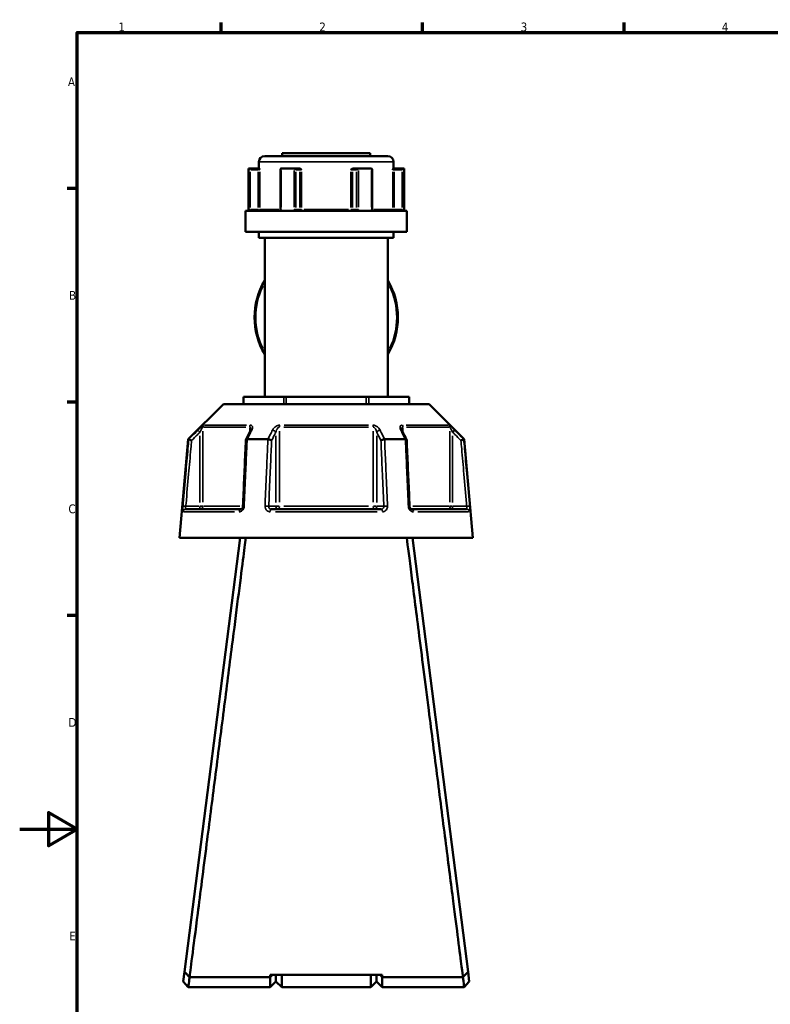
# Model space of a CAD drawing. Header units: millimetres. Extents: x 0 to 904, y 0 to 934.
# Tile 2 of 11: x 0 to 261, y 236 to 578. Entities that reach past the tile are written whole.
import ezdxf

# ---------------------------------------------------------------- set-up
doc = ezdxf.new("R2010")
doc.units = ezdxf.units.MM
for name, color, linetype, lineweight in [('Border (ANSI)', 7, 'Continuous', 70), ('Visible (ANSI)', 7, 'Continuous', 50), ('Visible Narrow (ANSI)', 7, 'Continuous', 35)]:
    doc.layers.add(name, color=color, linetype=linetype, lineweight=lineweight)
doc.styles.add('Note Text (ANSI)', font='tahoma.ttf')

# ---------------------------------------------------------------- blocks, each defined once
blk = doc.blocks.new('Borders Default Border')
at = {"layer": 'Border (ANSI)'}
for p, q in [((70.08, 574), (70.08, 577.45)), ((140.17, 574), (140.17, 577.45)), ((210.25, 574), (210.25, 577.45)), ((20, 519.75), (16.55, 519.75)), ((20, 445.5), (16.55, 445.5)), ((20, 371.25), (16.55, 371.25))]:
    blk.add_line(p, q, dxfattribs=at)
at = {"layer": 'Border (ANSI)', "flags": 128}
for points in [[(20, 20), (20, 574), (821, 574), (821, 20), (20, 20)], [(0, 297), (20, 297), (10, 302.77), (10, 291.23), (20, 297)]]:
    blk.add_lwpolyline(points, dxfattribs=at)
at = {"layer": 'Border (ANSI)', "char_height": 3.05, "attachment_point": 7, "style": 'Note Text (ANSI)'}
for s, insert in [('1', (34.35, 574.4)), ('2', (104.2, 574.4)), ('3', (174.26, 574.34)), ('4', (244.23, 574.4)), ('A', (16.78, 555.35)), ('B', (17.15, 481.1)), ('C', (16.95, 406.8)), ('D', (16.96, 332.6)), ('E', (17.21, 258.35))]:
    blk.add_mtext(s, dxfattribs=dict(at, insert=insert))

msp = doc.modelspace()

# ---------------------------------------------------------------- linework, layer by layer
at = {"layer": 'Visible (ANSI)'}
for p, q in [((85.218, 531.055), (128.058, 531.055)), ((91.338, 532.055), (121.938, 532.055)), ((91.338, 532.055), (91.338, 531.055)), ((121.938, 532.055), (121.938, 531.055)), ((83.218, 529.055), (83.218, 526.705)), ((130.058, 529.055), (130.058, 526.705)), ((79.588, 526.705), (79.709, 526.705)), ((79.588, 526.705), (79.588, 512.005)), ((82.984, 526.705), (79.709, 526.705)), ((79.714, 526.703), (80.212, 526.205)), ((83.367, 526.705), (82.984, 526.705)), ((90.708, 526.455), (90.708, 512.505)), ((90.957, 526.705), (95.391, 526.705)), ((97.028, 526.705), (95.391, 526.705)), ((97.285, 526.705), (97.028, 526.705)), ((116.248, 526.705), (115.991, 526.705)), ((117.885, 526.705), (116.248, 526.705)), ((117.885, 526.705), (122.319, 526.705)), ((122.568, 512.505), (122.568, 526.455)), ((130.292, 526.705), (129.909, 526.705)), ((133.567, 526.705), (130.292, 526.705)), ((133.064, 526.205), (133.562, 526.703)), ((133.567, 526.705), (133.688, 526.705)), ((133.688, 526.705), (133.688, 512.005)), ((78.588, 512.005), (134.688, 512.005)), ((78.588, 512.005), (78.588, 504.655)), ((134.688, 512.005), (134.688, 504.655)), ((78.588, 504.655), (134.688, 504.655)), ((83.218, 504.655), (83.218, 502.655)), ((130.058, 504.655), (130.058, 502.655)), ((83.218, 502.655), (130.058, 502.655)), ((85.218, 502.655), (85.218, 447.27)), ((128.058, 502.655), (128.058, 447.27)), ((77.825, 447.27), (77.959, 447.27)), ((77.825, 444.82), (77.825, 447.27)), ((77.959, 447.27), (91.865, 447.27)), ((91.865, 447.27), (92.731, 447.27)), ((92.731, 447.27), (120.545, 447.27)), ((120.545, 447.27), (121.411, 447.27)), ((121.411, 447.27), (135.317, 447.27)), ((135.317, 447.27), (135.451, 447.27)), ((135.451, 447.27), (135.451, 444.82)), ((70.889, 444.82), (58.639, 432.57)), ((70.889, 444.82), (142.387, 444.82)), ((142.387, 444.82), (154.637, 432.57)), ((58.639, 432.57), (55.638, 398.27)), ((58.639, 432.57), (58.82, 432.57)), ((79.125, 432.57), (86.333, 432.57)), ((126.943, 432.57), (134.151, 432.57)), ((154.456, 432.57), (154.637, 432.57)), ((154.637, 432.57), (157.638, 398.27)), ((57.809, 408.27), (76.941, 408.27)), ((87.506, 408.27), (125.77, 408.27)), ((136.335, 408.27), (155.467, 408.27)), ((55.638, 398.27), (157.638, 398.27)), ((76.638, 398.27), (57.327, 247.44)), ((155.949, 247.44), (136.638, 398.27)), ((57.327, 247.44), (56.892, 244.04)), ((156.384, 244.04), (155.949, 247.44)), ((58.638, 242.055), (56.892, 244.039)), ((59.085, 245.544), (59.085, 245.542)), ((87.138, 245.544), (59.095, 245.544)), ((126.138, 246.309), (87.138, 246.309)), ((87.938, 246.309), (87.138, 245.544)), ((87.138, 245.544), (87.138, 246.309)), ((87.138, 242.055), (87.138, 245.544)), ((89.138, 244.055), (87.138, 242.055)), ((89.138, 246.309), (89.138, 244.055)), ((89.138, 244.055), (89.138, 246.309)), ((89.138, 244.055), (91.138, 242.055)), ((91.138, 246.309), (91.138, 242.055)), ((122.138, 242.055), (122.138, 246.309)), ((124.138, 244.055), (122.138, 242.055)), ((124.138, 244.055), (124.138, 246.309)), ((124.138, 246.309), (124.138, 244.055)), ((124.138, 244.055), (126.138, 242.055)), ((126.138, 245.544), (125.338, 246.309)), ((126.138, 246.309), (126.138, 245.544)), ((126.138, 245.544), (126.138, 242.055)), ((154.181, 245.544), (126.138, 245.544)), ((154.191, 245.542), (154.191, 245.544)), ((156.384, 244.039), (154.638, 242.055)), ((58.638, 242.055), (87.138, 242.055)), ((91.138, 242.055), (122.138, 242.055)), ((126.138, 242.055), (154.638, 242.055))]:
    msp.add_line(p, q, dxfattribs=at)
for centre, radius, start, end in [((85.218, 529.055), 2, 90, 180), ((128.058, 529.055), 2, 0, 90), ((106.638, 474.963), 24.937, 149.20149, 210.79851), ((106.638, 474.963), 24.937, 329.20149, 30.79851)]:
    msp.add_arc(centre, radius, start, end, dxfattribs=at)
for centre, major_axis, ratio, start_param, end_param in [((91.208, 526.205), (-0.433, 0.433), 0.5773503, 5.8561584, 6.8067841), ((95.642, 526.205), (0.433, -0.433), 0.5773503, 1.0471976, 2.521422), ((117.634, 526.205), (-0.433, -0.433), 0.5773503, 3.7617633, 5.2359878), ((122.068, 526.205), (0.433, 0.433), 0.5773503, 5.7595865, 6.7102122), ((6037.72, -11111.012), (198.252, -16295.014), 0.5090017, 3.9187165, 3.9189842), ((-5745.762, -10956.684), (196.526, 16077.194), 0.5090436, 5.5058211, 5.5060925)]:
    msp.add_ellipse(centre, major_axis=major_axis, ratio=ratio, start_param=start_param, end_param=end_param, dxfattribs=at)
for points in [[(79.709, 526.705), (79.711, 526.705), (79.712, 526.704), (79.714, 526.703)], [(90.917, 526.703), (90.931, 526.704), (90.944, 526.705), (90.957, 526.705)], [(95.391, 526.705), (95.405, 526.705), (95.42, 526.704), (95.435, 526.703)], [(117.841, 526.703), (117.856, 526.704), (117.871, 526.705), (117.885, 526.705)], [(122.319, 526.705), (122.332, 526.705), (122.345, 526.704), (122.359, 526.703)], [(133.562, 526.703), (133.564, 526.704), (133.565, 526.705), (133.567, 526.705)], [(58.82, 432.57), (58.82, 432.57), (58.821, 432.57), (58.822, 432.57)], [(79.104, 432.57), (79.111, 432.57), (79.118, 432.57), (79.125, 432.57)], [(86.333, 432.57), (86.34, 432.57), (86.348, 432.57), (86.356, 432.57)], [(126.92, 432.57), (126.928, 432.57), (126.936, 432.57), (126.943, 432.57)], [(134.151, 432.57), (134.158, 432.57), (134.165, 432.57), (134.172, 432.57)], [(154.454, 432.57), (154.455, 432.57), (154.456, 432.57), (154.456, 432.57)], [(59.095, 245.544), (59.091, 245.543), (59.088, 245.543), (59.085, 245.542)], [(154.191, 245.542), (154.188, 245.543), (154.185, 245.543), (154.181, 245.544)]]:
    msp.add_open_spline(points, degree=3, dxfattribs=at)
for points, knots in [([(83.367, 526.705), (83.376, 526.705), (83.387, 526.688), (83.41, 526.618), (83.423, 526.558), (83.449, 526.412), (83.463, 526.312), (83.479, 526.207), (83.479, 526.206), (83.479, 526.205)], [0.232327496, 0.232327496, 0.232327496, 0.232327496, 0.253574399, 0.253574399, 0.28265793, 0.28265793, 0.324005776, 0.324005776, 0.324302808, 0.324302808, 0.324302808, 0.324302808]), ([(97.285, 526.705), (97.364, 526.705), (97.442, 526.688), (97.619, 526.618), (97.708, 526.558), (97.886, 526.412), (97.979, 526.312), (98.076, 526.207), (98.076, 526.206), (98.077, 526.205)], [0.232327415, 0.232327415, 0.232327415, 0.232327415, 0.25357431, 0.25357431, 0.28265783, 0.28265783, 0.324005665, 0.324005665, 0.324302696, 0.324302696, 0.324302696, 0.324302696]), ([(115.199, 526.205), (115.2, 526.206), (115.2, 526.207), (115.297, 526.312), (115.39, 526.412), (115.568, 526.558), (115.657, 526.618), (115.834, 526.688), (115.912, 526.705), (115.991, 526.705)], [-0.000316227, -0.000316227, -0.000316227, -0.000316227, 0, 0, 0.044019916, 0.044019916, 0.074982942, 0.074982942, 0.097602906, 0.097602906, 0.097602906, 0.097602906]), ([(129.797, 526.205), (129.797, 526.206), (129.797, 526.207), (129.813, 526.312), (129.827, 526.412), (129.853, 526.558), (129.866, 526.618), (129.889, 526.688), (129.899, 526.705), (129.909, 526.705)], [-0.000316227, -0.000316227, -0.000316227, -0.000316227, 0, 0, 0.044019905, 0.044019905, 0.074982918, 0.074982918, 0.097602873, 0.097602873, 0.097602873, 0.097602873]), ([(90.4, 512.005), (90.418, 512.005), (90.437, 512.008), (90.483, 512.027), (90.51, 512.043), (90.564, 512.091), (90.591, 512.122), (90.637, 512.195), (90.656, 512.236), (90.686, 512.324), (90.697, 512.371), (90.706, 512.448), (90.708, 512.477), (90.708, 512.505)], [0.15550734, 0.15550734, 0.15550734, 0.15550734, 0.18703339, 0.18703339, 0.21855943, 0.21855943, 0.24754159, 0.24754159, 0.27351092, 0.27351092, 0.29870161, 0.29870161, 0.31313757, 0.31313757, 0.31313757, 0.31313757]), ([(122.568, 512.505), (122.568, 512.456), (122.573, 512.407), (122.593, 512.313), (122.607, 512.269), (122.643, 512.189), (122.664, 512.153), (122.71, 512.093), (122.734, 512.069), (122.784, 512.031), (122.809, 512.019), (122.847, 512.007), (122.862, 512.005), (122.876, 512.005)], [0.63121764, 0.63121764, 0.63121764, 0.63121764, 0.65617599, 0.65617599, 0.68120928, 0.68120928, 0.7066033, 0.7066033, 0.73320674, 0.73320674, 0.76378092, 0.76378092, 0.78884786, 0.78884786, 0.78884786, 0.78884786]), ([(80.391, 436.005), (80.391, 435.99), (80.39, 435.97), (80.384, 435.92), (80.378, 435.89), (80.363, 435.824), (80.353, 435.787), (80.327, 435.708), (80.311, 435.666), (80.274, 435.578), (80.253, 435.532), (80.229, 435.484)], [0.20265986, 0.20265986, 0.20265986, 0.20265986, 0.23121109, 0.23121109, 0.25976233, 0.25976233, 0.28831356, 0.28831356, 0.3168648, 0.3168648, 0.34541603, 0.34541603, 0.34541603, 0.34541603]), ([(133.047, 435.484), (133.023, 435.532), (133.002, 435.578), (132.965, 435.666), (132.949, 435.708), (132.923, 435.787), (132.913, 435.824), (132.898, 435.89), (132.892, 435.92), (132.886, 435.97), (132.885, 435.99), (132.885, 436.005)], [0, 0, 0, 0, 0.02855139, 0.02855139, 0.05710278, 0.05710278, 0.08565416, 0.08565416, 0.11420555, 0.11420555, 0.14275694, 0.14275694, 0.14275694, 0.14275694]), ([(59.782, 432.12), (59.781, 432.121), (59.779, 432.122), (59.66, 432.178), (59.542, 432.233), (59.321, 432.336), (59.219, 432.384), (59.042, 432.466), (58.969, 432.501), (58.864, 432.55), (58.832, 432.565), (58.822, 432.57)], [-0.15371258, -0.15371258, -0.15371258, -0.15371258, -0.15323729, -0.15323729, -0.11409168, -0.11409168, -0.07545593, -0.07545593, -0.03695789, -0.03695789, 0, 0, 0, 0]), ([(78.668, 432.346), (78.601, 430.811), (78.534, 429.275), (78.399, 426.204), (78.331, 424.669), (78.196, 421.598), (78.129, 420.062), (77.994, 416.991), (77.927, 415.456), (77.792, 412.385), (77.725, 410.849), (77.657, 409.314)], [0.585191, 0.585191, 0.585191, 0.585191, 1.0476138, 1.0476138, 1.5100365, 1.5100365, 1.9724593, 1.9724593, 2.4348821, 2.4348821, 2.8973048, 2.8973048, 2.8973048, 2.8973048]), ([(79.104, 432.57), (79.003, 432.565), (78.916, 432.55), (78.775, 432.501), (78.724, 432.466), (78.679, 432.401), (78.67, 432.375), (78.668, 432.346)], [-0.153595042, -0.153595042, -0.153595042, -0.153595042, -0.116550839, -0.116550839, -0.077962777, -0.077962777, -0.055255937, -0.055255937, -0.055255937, -0.055255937]), ([(87.627, 432.12), (87.626, 432.121), (87.625, 432.122), (87.565, 432.178), (87.486, 432.233), (87.298, 432.336), (87.19, 432.384), (86.956, 432.466), (86.832, 432.501), (86.586, 432.55), (86.467, 432.565), (86.356, 432.57)], [-0.15371258, -0.15371258, -0.15371258, -0.15371258, -0.15323743, -0.15323743, -0.11409174, -0.11409174, -0.0754562, -0.0754562, -0.03695796, -0.03695796, 0, 0, 0, 0]), ([(126.92, 432.57), (126.809, 432.565), (126.69, 432.55), (126.444, 432.501), (126.32, 432.466), (126.086, 432.384), (125.978, 432.336), (125.79, 432.233), (125.711, 432.178), (125.651, 432.122), (125.65, 432.121), (125.649, 432.12)], [-0.15359506, -0.15359506, -0.15359506, -0.15359506, -0.11655085, -0.11655085, -0.07796276, -0.07796276, -0.03923705, -0.03923705, 0, 0, 0.00047625, 0.00047625, 0.00047625, 0.00047625]), ([(134.608, 432.346), (134.606, 432.375), (134.597, 432.401), (134.552, 432.466), (134.501, 432.501), (134.36, 432.55), (134.273, 432.565), (134.172, 432.57)], [-0.098110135, -0.098110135, -0.098110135, -0.098110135, -0.075456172, -0.075456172, -0.036957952, -0.036957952, 0, 0, 0, 0]), ([(135.619, 409.314), (135.551, 410.849), (135.484, 412.385), (135.349, 415.456), (135.282, 416.991), (135.147, 420.062), (135.079, 421.598), (134.945, 424.669), (134.877, 426.204), (134.742, 429.275), (134.675, 430.811), (134.608, 432.346)], [1.2046153, 1.2046153, 1.2046153, 1.2046153, 1.6670381, 1.6670381, 2.1294609, 2.1294609, 2.5918836, 2.5918836, 3.0543064, 3.0543064, 3.5167292, 3.5167292, 3.5167292, 3.5167292]), ([(154.454, 432.57), (154.444, 432.565), (154.412, 432.55), (154.307, 432.501), (154.234, 432.466), (154.057, 432.384), (153.955, 432.336), (153.734, 432.233), (153.616, 432.178), (153.497, 432.122), (153.495, 432.121), (153.494, 432.12)], [-0.15359492, -0.15359492, -0.15359492, -0.15359492, -0.11655078, -0.11655078, -0.07796289, -0.07796289, -0.03923697, -0.03923697, 0, 0, 0.0004764, 0.0004764, 0.0004764, 0.0004764]), ([(77.657, 409.314), (77.653, 409.215), (77.638, 409.115), (77.589, 408.924), (77.555, 408.833), (77.473, 408.668), (77.426, 408.595), (77.325, 408.47), (77.271, 408.419), (77.164, 408.338), (77.112, 408.311), (77.017, 408.276), (76.976, 408.27), (76.941, 408.27)], [0, 0, 0, 0, 0.05067005, 0.05067005, 0.10084685, 0.10084685, 0.1507669, 0.1507669, 0.20138762, 0.20138762, 0.25586434, 0.25586434, 0.31481094, 0.31481094, 0.31481094, 0.31481094]), ([(136.335, 408.27), (136.298, 408.27), (136.253, 408.277), (136.146, 408.319), (136.083, 408.355), (135.963, 408.458), (135.908, 408.518), (135.808, 408.66), (135.763, 408.74), (135.69, 408.914), (135.662, 409.008), (135.63, 409.174), (135.622, 409.244), (135.619, 409.314)], [0, 0, 0, 0, 0.06296271, 0.06296271, 0.12592542, 0.12592542, 0.17893056, 0.17893056, 0.22915943, 0.22915943, 0.27910739, 0.27910739, 0.31481354, 0.31481354, 0.31481354, 0.31481354]), ([(59.085, 245.544), (59.194, 246.391), (59.502, 248.795), (60.477, 256.383), (61.137, 261.526), (62.822, 274.659), (63.879, 282.896), (65.96, 299.126), (66.948, 306.841), (67.955, 314.698), (68.458, 318.627), (68.965, 322.591), (69.978, 330.499), (70.482, 334.444), (71.478, 342.222), (71.968, 346.056), (72.924, 353.527), (73.388, 357.163), (74.595, 366.601), (75.302, 372.134), (76.598, 382.281), (77.179, 386.828), (78.064, 393.76), (78.395, 396.357), (78.64, 398.27)], [-3.0470146, -3.0470146, -3.0470146, -3.0470146, -2.7018776, -2.7018776, -2.3616984, -2.3616984, -1.9848297, -1.9848297, -1.6824415, -1.6824415, -1.6824415, -1.5312475, -1.5312475, -1.3800534, -1.3800534, -1.2288593, -1.2288593, -1.0776652, -1.0776652, -0.8206353, -0.8206353, -0.5499515, -0.5499515, -0.3165459, -0.3165459, -0.3165459, -0.3165459]), ([(134.636, 398.27), (135.001, 395.413), (135.562, 391.021), (136.986, 379.866), (137.841, 373.176), (139.864, 357.343), (141.058, 348.011), (143.291, 330.554), (144.315, 322.556), (145.321, 314.698), (145.825, 310.77), (146.323, 306.876), (147.301, 299.248), (147.779, 295.514), (148.706, 288.289), (149.153, 284.798), (150.007, 278.139), (150.414, 274.971), (151.443, 266.949), (152.018, 262.471), (153.013, 254.714), (153.423, 251.529), (153.958, 247.36), (154.119, 246.108), (154.191, 245.544)], [0.3165459, 0.3165459, 0.3165459, 0.3165459, 0.6651714, 0.6651714, 1.0038012, 1.0038012, 1.3800534, 1.3800534, 1.6824415, 1.6824415, 1.6824415, 1.8336356, 1.8336356, 1.9848297, 1.9848297, 2.1360238, 2.1360238, 2.2872179, 2.2872179, 2.5442478, 2.5442478, 2.8170809, 2.8170809, 3.0470146, 3.0470146, 3.0470146, 3.0470146]), ([(59.085, 245.542), (58.793, 245.858), (58.5, 246.173), (57.915, 246.805), (57.62, 247.124), (57.327, 247.44)], [-0.27924109, -0.27924109, -0.27924109, -0.27924109, -0.14081279, -0.14081279, 0, 0, 0, 0]), ([(155.949, 247.44), (155.659, 247.127), (155.366, 246.811), (154.781, 246.179), (154.486, 245.861), (154.191, 245.542)], [-0.27920966, -0.27920966, -0.27920966, -0.27920966, -0.13971603, -0.13971603, 0, 0, 0, 0]), ([(58.638, 242.056), (58.638, 242.055), (58.642, 242.082), (58.678, 242.356), (58.766, 243.029), (58.959, 244.505), (59.024, 244.999), (59.095, 245.544)], [3.14159265, 3.14159265, 3.14159265, 3.14159265, 3.27555393, 3.27555393, 3.81968853, 3.81968853, 4.04467786, 4.04467786, 4.04467786, 4.04467786]), ([(154.181, 245.544), (154.252, 244.999), (154.317, 244.505), (154.51, 243.029), (154.598, 242.356), (154.634, 242.082), (154.638, 242.055), (154.638, 242.056)], [-4.04467786, -4.04467786, -4.04467786, -4.04467786, -3.81968853, -3.81968853, -3.27555393, -3.27555393, -3.14159265, -3.14159265, -3.14159265, -3.14159265])]:
    msp.add_open_spline(points, degree=3, knots=knots, dxfattribs=at)
at = {"layer": 'Visible Narrow (ANSI)'}
for p, q in [((129.77, 529.055), (83.506, 529.055)), ((79.714, 525.993), (79.714, 513.215)), ((80.212, 513.19), (80.212, 525.52)), ((80.35, 526.205), (82.846, 526.205)), ((82.984, 526.704), (82.984, 526.244)), ((82.984, 525.52), (82.984, 513.19)), ((83.02, 526.205), (83.472, 526.205)), ((83.479, 513.19), (83.479, 525.52)), ((90.917, 513.215), (90.917, 525.993)), ((95.435, 525.993), (95.435, 513.215)), ((96.075, 513.19), (96.075, 525.52)), ((96.144, 526.205), (97.392, 526.205)), ((97.461, 525.52), (97.461, 513.19)), ((97.48, 526.205), (98.044, 526.205)), ((98.077, 513.19), (98.077, 525.52)), ((115.199, 525.52), (115.199, 513.19)), ((115.232, 526.205), (115.796, 526.205)), ((115.815, 513.19), (115.815, 525.52)), ((115.884, 526.205), (117.132, 526.205)), ((117.201, 525.52), (117.201, 513.19)), ((117.841, 513.215), (117.841, 525.993)), ((122.359, 525.993), (122.359, 513.215)), ((129.797, 525.52), (129.797, 513.19)), ((129.804, 526.205), (130.256, 526.205)), ((130.292, 526.244), (130.292, 526.704)), ((130.292, 513.19), (130.292, 525.52)), ((130.43, 526.205), (132.926, 526.205)), ((133.064, 525.52), (133.064, 513.19)), ((133.562, 513.215), (133.562, 525.993)), ((80.175, 512.505), (79.719, 512.505)), ((82.846, 512.505), (80.35, 512.505)), ((82.984, 512.466), (82.984, 512.007)), ((83.472, 512.505), (83.02, 512.505)), ((83.609, 512.505), (90.139, 512.505)), ((90.898, 512.505), (90.708, 512.505)), ((96.055, 512.505), (95.469, 512.505)), ((97.392, 512.505), (96.144, 512.505)), ((98.044, 512.505), (97.48, 512.505)), ((98.899, 512.505), (114.377, 512.505)), ((115.796, 512.505), (115.232, 512.505)), ((117.132, 512.505), (115.884, 512.505)), ((117.807, 512.505), (117.221, 512.505)), ((122.568, 512.505), (122.378, 512.505)), ((123.137, 512.505), (129.667, 512.505)), ((130.256, 512.505), (129.804, 512.505)), ((130.292, 512.007), (130.292, 512.466)), ((132.926, 512.505), (130.43, 512.505)), ((133.557, 512.505), (133.101, 512.505)), ((77.959, 444.943), (77.959, 447.148)), ((91.865, 447.148), (91.865, 444.943)), ((92.731, 444.943), (92.731, 447.148)), ((120.545, 447.148), (120.545, 444.943)), ((121.411, 444.943), (121.411, 447.148)), ((135.317, 447.148), (135.317, 444.943)), ((62.011, 435.737), (62.656, 435.089)), ((63.7, 410.647), (63.7, 435.428)), ((78.707, 436.805), (63.962, 436.805)), ((64.25, 437.512), (78.895, 437.512)), ((80.005, 436.717), (80.005, 435.127)), ((90.333, 410.647), (90.333, 435.428)), ((121.383, 436.805), (91.893, 436.805)), ((91.993, 437.512), (121.283, 437.512)), ((122.943, 435.428), (122.943, 410.647)), ((133.271, 435.127), (133.271, 436.717)), ((134.381, 437.512), (149.026, 437.512)), ((149.314, 436.805), (134.569, 436.805)), ((149.576, 435.428), (149.576, 410.647)), ((150.62, 435.089), (151.265, 435.737)), ((62.71, 433.747), (62.71, 410.558)), ((89.09, 433.747), (89.09, 410.558)), ((124.186, 410.558), (124.186, 433.747)), ((150.566, 410.558), (150.566, 433.747)), ((57.702, 409.277), (56.792, 409.356)), ((62.463, 409.27), (58.023, 409.27)), ((62.71, 409.192), (62.71, 408.273)), ((63.688, 409.27), (62.781, 409.27)), ((63.935, 409.27), (76.544, 409.27)), ((88.967, 409.27), (86.747, 409.27)), ((90.265, 409.27), (89.128, 409.27)), ((91.893, 409.27), (121.383, 409.27)), ((124.148, 409.27), (123.011, 409.27)), ((126.529, 409.27), (124.309, 409.27)), ((136.732, 409.27), (149.341, 409.27)), ((150.495, 409.27), (149.588, 409.27)), ((150.566, 408.273), (150.566, 409.192)), ((155.253, 409.27), (150.813, 409.27)), ((156.484, 409.356), (155.574, 409.277)), ((74.765, 407.357), (57.108, 407.357)), ((124.295, 407.357), (88.981, 407.357)), ((156.168, 407.357), (138.511, 407.357))]:
    msp.add_line(p, q, dxfattribs=at)
for start, end in [(153.77535, 206.22465), (333.77535, 26.22465)]:
    msp.add_arc((106.638, 474.963), 24.524, start, end, dxfattribs=at)
for centre, major_axis, ratio, start_param, end_param in [((97.028, 526.205), (0, 0.5), 0.8660254, 4.7909288, 6.2046455), ((116.248, 526.205), (0, 0.5), 0.8660254, 0.0785398, 1.4922565), ((82.984, 512.505), (0, -0.5), 0.9888629, 0.0785398, 1.4922565), ((97.894, 512.505), (0, -0.5), 0.8660254, 4.7909288, 6.2046455), ((97.894, 512.505), (0, -0.5), 0.3655414, 0.0785398, 1.4922565), ((115.382, 512.505), (0, -0.5), 0.3655414, 4.7909288, 6.2046455), ((115.382, 512.505), (0, -0.5), 0.8660254, 0.0785398, 1.4922565), ((130.292, 512.505), (0, -0.5), 0.9888629, 4.7909288, 6.2046455), ((64.69, 436.805), (0, -1), 0.9904959, 3.9662607, 4.6731191), ((80.62, 436.805), (0, 1), 0.6143631, 0.8246681, 1.5315264), ((81.123, 435.036), (-0.894, 0.449), 0.6136988, 5.5048942, 6.2422226), ((88.224, 435.036), (-0.894, 0.449), 0.6136988, 3.9026286, 5.2571626), ((90.709, 436.805), (0, -1), 0.3761328, 3.9662607, 4.6731191), ((122.567, 436.805), (0, 1), 0.3761328, 4.7516589, 5.4585172), ((125.052, 435.036), (-0.894, -0.449), 0.6136988, 4.1676154, 5.5221494), ((132.153, 435.036), (0.894, 0.449), 0.6136988, 0.0409627, 0.7782911), ((132.656, 436.805), (0, -1), 0.6143631, 1.6100662, 2.3169246), ((148.585, 436.805), (0, 1), 0.9904959, 4.7516589, 5.4585172), ((57.809, 407.27), (0, 1), 0.992287, 0.0741765, 1.4093534), ((62.71, 409.27), (0, -1), 0.9904959, 0.0785398, 1.4922565), ((76.941, 407.27), (0, 1), 0.6034974, 0.0741765, 1.4093534), ((78.656, 409.27), (-0.999, 0.044), 0.0757423, 5.369153, 6.2350783), ((85.758, 409.27), (0.999, -0.044), 0.0757423, 0.5996329, 1.9382948), ((87.506, 407.27), (0, 1), 0.3887896, 0.0741765, 1.4093534), ((89.957, 409.27), (0, -1), 0.8660254, 4.7909288, 6.2046455), ((89.957, 409.27), (0, -1), 0.3761328, 0.0785398, 1.4922565), ((123.319, 409.27), (0, -1), 0.3761328, 4.7909288, 6.2046455), ((123.319, 409.27), (0, -1), 0.8660254, 0.0785398, 1.4922565), ((125.77, 407.27), (0, 1), 0.3887896, 4.8738319, 6.2090088), ((127.518, 409.27), (0.999, 0.044), 0.0757423, 1.2032978, 2.5419597), ((134.62, 409.27), (0.999, 0.044), 0.0757423, 0.048107, 0.9140323), ((136.335, 407.27), (0, 1), 0.6034974, 4.8738319, 6.2090088), ((150.566, 409.27), (0, -1), 0.9904959, 4.7909288, 6.2046455), ((155.467, 407.27), (0, 1), 0.992287, 4.8738319, 6.2090088)]:
    msp.add_ellipse(centre, major_axis=major_axis, ratio=ratio, start_param=start_param, end_param=end_param, dxfattribs=at)
for points, knots in [([(79.714, 512.505), (79.714, 512.44), (79.715, 512.376), (79.718, 512.211), (79.721, 512.113), (79.727, 512.017), (79.727, 512.011), (79.728, 512.005)], [0.631217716, 0.631217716, 0.631217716, 0.631217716, 0.650599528, 0.650599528, 0.681610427, 0.681610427, 0.683597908, 0.683597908, 0.683597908, 0.683597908]), ([(80.328, 512.005), (80.321, 512.005), (80.315, 512.007), (80.286, 512.023), (80.267, 512.058), (80.24, 512.153), (80.231, 512.205), (80.219, 512.309), (80.215, 512.358), (80.212, 512.44), (80.212, 512.473), (80.212, 512.505)], [-0.788848, -0.788848, -0.788848, -0.788848, -0.77433301, -0.77433301, -0.7219246, -0.7219246, -0.68161043, -0.68161043, -0.65059953, -0.65059953, -0.63121772, -0.63121772, -0.63121772, -0.63121772]), ([(90.806, 512.005), (90.838, 512.072), (90.863, 512.143), (90.905, 512.31), (90.917, 512.407), (90.917, 512.505)], [0.26075738, 0.26075738, 0.26075738, 0.26075738, 0.283829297, 0.283829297, 0.313137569, 0.313137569, 0.313137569, 0.313137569]), ([(95.435, 512.505), (95.435, 512.44), (95.441, 512.376), (95.471, 512.211), (95.504, 512.113), (95.554, 512.016), (95.557, 512.011), (95.56, 512.005)], [1.262435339, 1.262435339, 1.262435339, 1.262435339, 1.281821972, 1.281821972, 1.312840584, 1.312840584, 1.314815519, 1.314815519, 1.314815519, 1.314815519]), ([(96.566, 512.005), (96.542, 512.005), (96.518, 512.007), (96.409, 512.023), (96.328, 512.058), (96.209, 512.153), (96.166, 512.205), (96.111, 512.309), (96.094, 512.358), (96.078, 512.44), (96.075, 512.473), (96.075, 512.505)], [-1.42006557, -1.42006557, -1.42006557, -1.42006557, -1.40558624, -1.40558624, -1.35316478, -1.35316478, -1.31284058, -1.31284058, -1.28182197, -1.28182197, -1.26243534, -1.26243534, -1.26243534, -1.26243534]), ([(117.201, 512.505), (117.201, 512.456), (117.194, 512.407), (117.159, 512.286), (117.12, 512.217), (116.999, 512.087), (116.909, 512.036), (116.778, 512.009), (116.744, 512.005), (116.71, 512.005)], [0, 0, 0, 0, 0.02930827, 0.02930827, 0.07620151, 0.07620151, 0.13716271, 0.13716271, 0.15763024, 0.15763024, 0.15763024, 0.15763024]), ([(117.716, 512.005), (117.752, 512.072), (117.781, 512.143), (117.828, 512.31), (117.841, 512.407), (117.841, 512.505)], [-0.05238018, -0.05238018, -0.05238018, -0.05238018, -0.029308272, -0.029308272, 0, 0, 0, 0]), ([(122.359, 512.505), (122.359, 512.44), (122.364, 512.376), (122.391, 512.211), (122.421, 512.113), (122.465, 512.016), (122.467, 512.011), (122.47, 512.005)], [0.631217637, 0.631217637, 0.631217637, 0.631217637, 0.650604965, 0.650604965, 0.681624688, 0.681624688, 0.683597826, 0.683597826, 0.683597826, 0.683597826]), ([(133.064, 512.505), (133.064, 512.456), (133.063, 512.407), (133.056, 512.286), (133.048, 512.217), (133.021, 512.087), (133, 512.036), (132.966, 512.009), (132.957, 512.005), (132.948, 512.005)], [-0.23500199, -0.23500199, -0.23500199, -0.23500199, -0.20569371, -0.20569371, -0.15880048, -0.15880048, -0.09783927, -0.09783927, -0.0773717, -0.0773717, -0.0773717, -0.0773717]), ([(133.548, 512.005), (133.552, 512.072), (133.555, 512.143), (133.561, 512.31), (133.562, 512.407), (133.562, 512.505)], [0.182621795, 0.182621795, 0.182621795, 0.182621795, 0.205693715, 0.205693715, 0.235001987, 0.235001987, 0.235001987, 0.235001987]), ([(62.005, 435.743), (61.745, 435.483), (61.484, 435.223), (61.223, 434.963), (60.422, 434.166), (59.621, 433.368), (58.82, 432.57)], [-0.97913562, -0.97913562, -0.97913562, -0.97913562, -0.86869802, -0.86869802, -0.86869802, -0.52954924, -0.52954924, -0.52954924, -0.52954924]), ([(59.782, 432.12), (60.497, 432.832), (61.212, 433.544), (61.927, 434.256), (62.188, 434.516), (62.449, 434.776), (62.71, 435.036)], [0.56601548, 0.56601548, 0.56601548, 0.56601548, 0.86869802, 0.86869802, 0.86869802, 0.97913562, 0.97913562, 0.97913562, 0.97913562]), ([(63.99, 437.512), (63.958, 437.512), (63.885, 437.469), (63.554, 437.219), (63.198, 436.895), (62.563, 436.293), (62.283, 436.019), (62.005, 435.743)], [-0.34541645, -0.34541645, -0.34541645, -0.34541645, -0.27620858, -0.27620858, -0.11734182, -0.11734182, 0, 0, 0, 0]), ([(62.71, 435.036), (62.848, 435.312), (62.988, 435.586), (63.305, 436.188), (63.483, 436.512), (63.648, 436.762), (63.684, 436.805), (63.7, 436.805)], [0, 0, 0, 0, 0.11734182, 0.11734182, 0.27620858, 0.27620858, 0.34541645, 0.34541645, 0.34541645, 0.34541645]), ([(79.125, 432.57), (79.525, 433.368), (79.924, 434.166), (80.324, 434.963), (80.454, 435.223), (80.584, 435.483), (80.714, 435.743)], [-1.97914638, -1.97914638, -1.97914638, -1.97914638, -1.64003211, -1.64003211, -1.64003211, -1.52956, -1.52956, -1.52956, -1.52956]), ([(80.005, 436.805), (80.039, 436.805), (80.072, 436.799), (80.15, 436.769), (80.192, 436.736), (80.276, 436.633), (80.312, 436.553), (80.362, 436.376), (80.377, 436.28), (80.389, 436.122), (80.391, 436.064), (80.391, 436.005)], [0, 0, 0, 0, 0.02585168, 0.02585168, 0.06721438, 0.06721438, 0.12288915, 0.12288915, 0.17445287, 0.17445287, 0.20265986, 0.20265986, 0.20265986, 0.20265986]), ([(80.714, 435.743), (80.825, 435.964), (80.904, 436.183), (80.98, 436.566), (80.988, 436.732), (80.946, 436.987), (80.915, 437.083), (80.812, 437.26), (80.737, 437.34), (80.566, 437.444), (80.479, 437.476), (80.32, 437.506), (80.254, 437.512), (80.185, 437.512)], [-0.34541603, -0.34541603, -0.34541603, -0.34541603, -0.25141662, -0.25141662, -0.17445287, -0.17445287, -0.12288915, -0.12288915, -0.06721438, -0.06721438, -0.02585168, -0.02585168, 0, 0, 0, 0]), ([(87.929, 435.743), (87.799, 435.483), (87.668, 435.223), (87.537, 434.963), (87.135, 434.166), (86.734, 433.368), (86.333, 432.57)], [-2.9717419, -2.9717419, -2.9717419, -2.9717419, -2.86130766, -2.86130766, -2.86130766, -2.52215552, -2.52215552, -2.52215552, -2.52215552]), ([(87.627, 432.12), (87.984, 432.832), (88.342, 433.544), (88.699, 434.256), (88.83, 434.516), (88.96, 434.776), (89.09, 435.036)], [2.55862177, 2.55862177, 2.55862177, 2.55862177, 2.86130766, 2.86130766, 2.86130766, 2.9717419, 2.9717419, 2.9717419, 2.9717419]), ([(90.443, 437.512), (90.241, 437.512), (90.026, 437.475), (89.294, 437.24), (88.84, 436.906), (88.259, 436.293), (88.068, 436.019), (87.929, 435.743)], [-0.34541684, -0.34541684, -0.34541684, -0.34541684, -0.28109054, -0.28109054, -0.11734182, -0.11734182, 0, 0, 0, 0]), ([(89.09, 435.036), (89.16, 435.312), (89.254, 435.586), (89.543, 436.199), (89.767, 436.533), (90.128, 436.768), (90.233, 436.805), (90.333, 436.805)], [0, 0, 0, 0, 0.11734182, 0.11734182, 0.28109054, 0.28109054, 0.34541684, 0.34541684, 0.34541684, 0.34541684]), ([(125.347, 435.743), (125.235, 435.964), (125.091, 436.184), (124.767, 436.567), (124.599, 436.733), (124.28, 436.987), (124.142, 437.083), (123.834, 437.26), (123.662, 437.34), (123.352, 437.444), (123.216, 437.476), (122.998, 437.506), (122.914, 437.512), (122.833, 437.512)], [-0.345416, -0.345416, -0.345416, -0.345416, -0.25131567, -0.25131567, -0.17440412, -0.17440412, -0.12292214, -0.12292214, -0.06721438, -0.06721438, -0.02585168, -0.02585168, 0, 0, 0, 0]), ([(122.943, 436.805), (122.983, 436.805), (123.024, 436.799), (123.132, 436.769), (123.199, 436.736), (123.352, 436.633), (123.436, 436.553), (123.588, 436.376), (123.657, 436.28), (123.814, 436.026), (123.898, 435.86), (124.058, 435.477), (124.13, 435.257), (124.186, 435.036)], [0, 0, 0, 0, 0.02585168, 0.02585168, 0.06721438, 0.06721438, 0.12292214, 0.12292214, 0.17440412, 0.17440412, 0.25131567, 0.25131567, 0.345416, 0.345416, 0.345416, 0.345416]), ([(124.186, 435.036), (124.316, 434.776), (124.446, 434.516), (124.577, 434.256), (124.934, 433.544), (125.292, 432.832), (125.649, 432.12)], [1.52956, 1.52956, 1.52956, 1.52956, 1.63999425, 1.63999425, 1.63999425, 1.94268014, 1.94268014, 1.94268014, 1.94268014]), ([(126.943, 432.57), (126.542, 433.368), (126.141, 434.166), (125.739, 434.963), (125.608, 435.223), (125.477, 435.483), (125.347, 435.743)], [-1.97914638, -1.97914638, -1.97914638, -1.97914638, -1.63999425, -1.63999425, -1.63999425, -1.52956, -1.52956, -1.52956, -1.52956]), ([(133.091, 437.512), (132.923, 437.512), (132.777, 437.477), (132.358, 437.247), (132.269, 436.909), (132.334, 436.293), (132.424, 436.019), (132.562, 435.743)], [-0.34541683, -0.34541683, -0.34541683, -0.34541683, -0.28278882, -0.28278882, -0.11734182, -0.11734182, 0, 0, 0, 0]), ([(132.562, 435.743), (132.692, 435.483), (132.822, 435.223), (132.952, 434.963), (133.352, 434.166), (133.751, 433.368), (134.151, 432.57)], [-2.74525, -2.74525, -2.74525, -2.74525, -2.63478434, -2.63478434, -2.63478434, -2.29566362, -2.29566362, -2.29566362, -2.29566362]), ([(132.885, 436.006), (132.885, 436.302), (132.934, 436.566), (133.117, 436.77), (133.188, 436.805), (133.271, 436.805)], [0.14275694, 0.14275694, 0.14275694, 0.14275694, 0.28278882, 0.28278882, 0.34541683, 0.34541683, 0.34541683, 0.34541683]), ([(151.271, 435.743), (151.047, 435.965), (150.822, 436.186), (150.423, 436.569), (150.247, 436.735), (149.971, 436.988), (149.865, 437.083), (149.66, 437.26), (149.563, 437.34), (149.424, 437.444), (149.375, 437.476), (149.316, 437.506), (149.298, 437.512), (149.286, 437.512)], [-0.34541583, -0.34541583, -0.34541583, -0.34541583, -0.25081718, -0.25081718, -0.17415567, -0.17415567, -0.12305037, -0.12305037, -0.06721438, -0.06721438, -0.02585168, -0.02585168, 0, 0, 0, 0]), ([(149.576, 436.805), (149.582, 436.805), (149.591, 436.799), (149.62, 436.769), (149.644, 436.736), (149.714, 436.633), (149.762, 436.553), (149.864, 436.376), (149.917, 436.281), (150.055, 436.028), (150.143, 435.862), (150.342, 435.479), (150.455, 435.258), (150.566, 435.036)], [0, 0, 0, 0, 0.02585168, 0.02585168, 0.06721438, 0.06721438, 0.12305037, 0.12305037, 0.17415567, 0.17415567, 0.25081718, 0.25081718, 0.34541583, 0.34541583, 0.34541583, 0.34541583]), ([(150.566, 435.036), (150.827, 434.776), (151.088, 434.516), (151.349, 434.256), (152.064, 433.544), (152.779, 432.832), (153.494, 432.12)], [1.52956, 1.52956, 1.52956, 1.52956, 1.63999115, 1.63999115, 1.63999115, 1.94268014, 1.94268014, 1.94268014, 1.94268014]), ([(154.456, 432.57), (153.655, 433.368), (152.854, 434.166), (152.053, 434.963), (151.792, 435.223), (151.531, 435.483), (151.271, 435.743)], [-1.97914638, -1.97914638, -1.97914638, -1.97914638, -1.63999115, -1.63999115, -1.63999115, -1.52956, -1.52956, -1.52956, -1.52956]), ([(58.822, 432.57), (58.729, 431.508), (58.635, 430.447), (58.284, 426.442), (58.025, 423.498), (57.766, 420.553), (57.467, 417.141), (57.167, 413.728), (56.839, 409.996), (56.811, 409.677), (56.783, 409.357)], [-3.5347812, -3.5347812, -3.5347812, -3.5347812, -3.215225, -3.215225, -2.3285299, -2.3285299, -2.3285299, -1.3008619, -1.3008619, -1.2046153, -1.2046153, -1.2046153, -1.2046153]), ([(57.776, 409.27), (57.804, 409.59), (57.832, 409.909), (58.16, 413.641), (58.459, 417.054), (58.759, 420.466), (59.017, 423.41), (59.276, 426.355), (59.617, 430.24), (59.7, 431.18), (59.782, 432.12)], [1.2046153, 1.2046153, 1.2046153, 1.2046153, 1.3008619, 1.3008619, 2.3285299, 2.3285299, 2.3285299, 3.215225, 3.215225, 3.4984336, 3.4984336, 3.4984336, 3.4984336]), ([(78.088, 409.357), (78.102, 409.677), (78.116, 409.996), (78.279, 413.728), (78.428, 417.141), (78.578, 420.553), (78.707, 423.498), (78.836, 426.442), (79.011, 430.447), (79.057, 431.508), (79.104, 432.57)], [-2.8973048, -2.8973048, -2.8973048, -2.8973048, -2.8010583, -2.8010583, -1.7733903, -1.7733903, -1.7733903, -0.8866951, -0.8866951, -0.5671389, -0.5671389, -0.5671389, -0.5671389]), ([(86.356, 432.57), (86.309, 431.508), (86.262, 430.447), (86.086, 426.442), (85.956, 423.498), (85.827, 420.553), (85.676, 417.141), (85.526, 413.728), (85.362, 409.996), (85.348, 409.677), (85.333, 409.357)], [-3.5347812, -3.5347812, -3.5347812, -3.5347812, -3.215225, -3.215225, -2.3285299, -2.3285299, -2.3285299, -1.3008619, -1.3008619, -1.2046153, -1.2046153, -1.2046153, -1.2046153]), ([(86.624, 409.27), (86.638, 409.59), (86.652, 409.909), (86.816, 413.641), (86.965, 417.054), (87.115, 420.466), (87.244, 423.41), (87.374, 426.355), (87.544, 430.24), (87.586, 431.18), (87.627, 432.12)], [1.2046153, 1.2046153, 1.2046153, 1.2046153, 1.3008619, 1.3008619, 2.3285299, 2.3285299, 2.3285299, 3.215225, 3.215225, 3.4984336, 3.4984336, 3.4984336, 3.4984336]), ([(125.649, 432.12), (125.69, 431.18), (125.732, 430.24), (125.902, 426.355), (126.032, 423.41), (126.161, 420.466), (126.311, 417.054), (126.46, 413.641), (126.624, 409.909), (126.638, 409.59), (126.652, 409.27)], [0.6034865, 0.6034865, 0.6034865, 0.6034865, 0.8866951, 0.8866951, 1.7733903, 1.7733903, 1.7733903, 2.8010583, 2.8010583, 2.8973048, 2.8973048, 2.8973048, 2.8973048]), ([(127.943, 409.357), (127.928, 409.677), (127.914, 409.996), (127.75, 413.728), (127.6, 417.141), (127.449, 420.553), (127.32, 423.498), (127.19, 426.442), (127.014, 430.447), (126.967, 431.508), (126.92, 432.57)], [-2.8973048, -2.8973048, -2.8973048, -2.8973048, -2.8010583, -2.8010583, -1.7733903, -1.7733903, -1.7733903, -0.8866951, -0.8866951, -0.5671389, -0.5671389, -0.5671389, -0.5671389]), ([(134.172, 432.57), (134.219, 431.508), (134.265, 430.447), (134.44, 426.442), (134.569, 423.498), (134.698, 420.553), (134.848, 417.141), (134.997, 413.728), (135.16, 409.996), (135.174, 409.677), (135.188, 409.357)], [-3.5347812, -3.5347812, -3.5347812, -3.5347812, -3.215225, -3.215225, -2.3285299, -2.3285299, -2.3285299, -1.3008619, -1.3008619, -1.2046153, -1.2046153, -1.2046153, -1.2046153]), ([(153.494, 432.12), (153.576, 431.18), (153.659, 430.24), (154, 426.355), (154.259, 423.41), (154.517, 420.466), (154.817, 417.054), (155.116, 413.641), (155.444, 409.909), (155.472, 409.59), (155.5, 409.27)], [0.6034865, 0.6034865, 0.6034865, 0.6034865, 0.8866951, 0.8866951, 1.7733903, 1.7733903, 1.7733903, 2.8010583, 2.8010583, 2.8973048, 2.8973048, 2.8973048, 2.8973048]), ([(156.493, 409.357), (156.465, 409.677), (156.437, 409.996), (156.109, 413.728), (155.809, 417.141), (155.51, 420.553), (155.251, 423.498), (154.992, 426.442), (154.641, 430.447), (154.547, 431.508), (154.454, 432.57)], [-2.8973048, -2.8973048, -2.8973048, -2.8973048, -2.8010583, -2.8010583, -1.7733903, -1.7733903, -1.7733903, -0.8866951, -0.8866951, -0.5671389, -0.5671389, -0.5671389, -0.5671389]), ([(56.783, 409.357), (56.742, 408.886), (56.715, 408.416), (56.711, 407.787), (56.724, 407.581), (56.769, 407.394), (56.792, 407.357), (56.82, 407.357)], [-0.31481287, -0.31481287, -0.31481287, -0.31481287, -0.1729885, -0.1729885, -0.06653404, -0.06653404, 0, 0, 0, 0]), ([(57.809, 408.27), (57.781, 408.27), (57.758, 408.288), (57.714, 408.382), (57.702, 408.485), (57.707, 408.799), (57.735, 409.035), (57.776, 409.27)], [0, 0, 0, 0, 0.06653404, 0.06653404, 0.1729885, 0.1729885, 0.31481287, 0.31481287, 0.31481287, 0.31481287]), ([(76.339, 407.357), (76.687, 407.357), (77.046, 407.497), (77.534, 407.917), (77.7, 408.128), (77.921, 408.553), (77.993, 408.754), (78.065, 409.092), (78.082, 409.225), (78.088, 409.357)], [-0.31481094, -0.31481094, -0.31481094, -0.31481094, -0.18655676, -0.18655676, -0.10364264, -0.10364264, -0.03986256, -0.03986256, 0, 0, 0, 0]), ([(85.333, 409.357), (85.321, 409.068), (85.367, 408.779), (85.587, 408.21), (85.78, 407.941), (86.215, 407.589), (86.435, 407.477), (86.815, 407.377), (86.966, 407.357), (87.119, 407.357)], [-0.31481397, -0.31481397, -0.31481397, -0.31481397, -0.2278058, -0.2278058, -0.12655878, -0.12655878, -0.04867645, -0.04867645, 0, 0, 0, 0]), ([(87.506, 408.27), (87.426, 408.27), (87.348, 408.28), (87.152, 408.33), (87.041, 408.386), (86.823, 408.562), (86.729, 408.697), (86.628, 408.981), (86.611, 409.126), (86.624, 409.27)], [0, 0, 0, 0, 0.04867645, 0.04867645, 0.12655878, 0.12655878, 0.2278058, 0.2278058, 0.31481397, 0.31481397, 0.31481397, 0.31481397]), ([(126.652, 409.27), (126.658, 409.204), (126.658, 409.138), (126.64, 408.969), (126.613, 408.868), (126.517, 408.656), (126.437, 408.55), (126.182, 408.34), (125.98, 408.27), (125.77, 408.27)], [0, 0, 0, 0, 0.03982627, 0.03982627, 0.1035483, 0.1035483, 0.18638694, 0.18638694, 0.31481104, 0.31481104, 0.31481104, 0.31481104]), ([(126.157, 407.357), (126.56, 407.357), (126.954, 407.497), (127.463, 407.918), (127.628, 408.129), (127.833, 408.554), (127.894, 408.755), (127.942, 409.093), (127.948, 409.225), (127.943, 409.357)], [-0.31481104, -0.31481104, -0.31481104, -0.31481104, -0.18638694, -0.18638694, -0.1035483, -0.1035483, -0.03982627, -0.03982627, 0, 0, 0, 0]), ([(135.188, 409.357), (135.193, 409.251), (135.205, 409.145), (135.297, 408.627), (135.483, 408.236), (135.944, 407.713), (136.188, 407.542), (136.606, 407.387), (136.773, 407.357), (136.937, 407.357)], [-0.31481354, -0.31481354, -0.31481354, -0.31481354, -0.28284699, -0.28284699, -0.15713721, -0.15713721, -0.06043739, -0.06043739, 0, 0, 0, 0]), ([(155.5, 409.27), (155.512, 409.204), (155.522, 409.139), (155.546, 408.971), (155.557, 408.871), (155.573, 408.659), (155.575, 408.554), (155.558, 408.364), (155.532, 408.296), (155.485, 408.272), (155.477, 408.27), (155.467, 408.27)], [0, 0, 0, 0, 0.03957477, 0.03957477, 0.1028944, 0.1028944, 0.18520991, 0.18520991, 0.29222008, 0.29222008, 0.31481112, 0.31481112, 0.31481112, 0.31481112]), ([(156.456, 407.357), (156.465, 407.357), (156.474, 407.361), (156.522, 407.409), (156.548, 407.545), (156.566, 407.925), (156.565, 408.136), (156.55, 408.559), (156.538, 408.759), (156.515, 409.094), (156.504, 409.226), (156.493, 409.357)], [-0.31481112, -0.31481112, -0.31481112, -0.31481112, -0.29222008, -0.29222008, -0.18520991, -0.18520991, -0.1028944, -0.1028944, -0.03957477, -0.03957477, 0, 0, 0, 0])]:
    msp.add_open_spline(points, degree=3, knots=knots, dxfattribs=at)

# ---------------------------------------------------------------- block references
msp.add_blockref('Borders Default Border', (0, 0))

doc.saveas('drawing.dxf')
